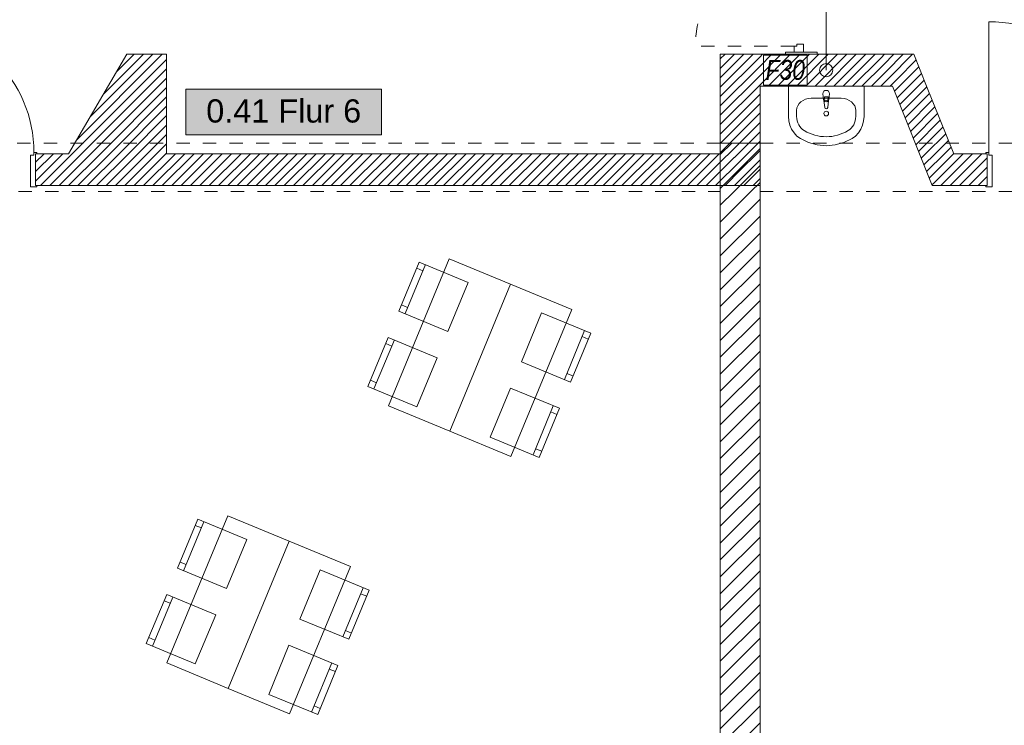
# Model space of a CAD drawing. Header units: metres. Extents: x -89 to 754, y -195 to 69.
# Tile 183 of 256: x 24.42 to 31.84, y 9.61 to 14.93. Entities that reach past the tile are written whole.
import ezdxf
from ezdxf.enums import TextEntityAlignment as Align

# ---------------------------------------------------------------- set-up
doc = ezdxf.new("R2010")
doc.units = ezdxf.units.M
doc.header["$MEASUREMENT"] = 0
doc.linetypes.add('Strichlinie eng', pattern=[0.115, 0.075, -0.04])
doc.linetypes.add('Untersicht', pattern=[0.1, 0.075, -0.025])
for name, color, linetype in [('10 Wand außen', 7, 'Continuous'), ('50 Sanitäreinrichtung', 7, 'Continuous'), ('70 Entwässerung_Schmutzwasser', 7, 'Continuous'), ('80 Raum', 7, 'Continuous'), ('97 Brandschutz', 7, 'Continuous'), ('Neubau_50 Möblierung', 7, 'Continuous')]:
    doc.layers.add(name, color=color, linetype=linetype)
doc.styles.add('ERSTELLTER_STIL_1', font='arial.ttf')
doc.styles.add('ERSTELLTER_STIL_2', font='ARIALN.TTF')
doc.styles.add('ERSTELLTER_STIL_6', font='ARIALN.TTF')
doc.linetypes.add('Schmutzwasserleitung', pattern='A,0,[3,995_ARC_230 ERW_GR_EG_2607291.Shx,S=0.00784,R=0,X=0,Y=0],-0.987778,0', length=0.987778)
pattern_1 = [(45, (0, 0), (-0.03535534, 0.03535534), [])]
pattern_2 = [(45, (0, 0), (-0.0636396, 0.0636396), [])]

# ---------------------------------------------------------------- blocks, each defined once
blk = doc.blocks.new('Blockrahmentür 1-Fl 27')
at = {"layer": '10 Wand außen', "color": 7, "linetype": 'Continuous', "lineweight": 13}
for p, q in [((0.4925, 0.01), (0.4925, 0.995)), ((-0.4925, 0.01), (-0.515, 0.01)), ((-0.515, 0.01), (-0.515, 0)), ((-0.515, 0), (-0.505, 0)), ((-0.505, 0), (-0.505, -0.24)), ((-0.4925, -0.01), (-0.4925, 0.01)), ((0.4925, -0.01), (0.4925, 0.01)), ((0.4925, 0.01), (0.515, 0.01)), ((0.515, 0), (0.505, 0)), ((0.505, 0), (0.505, -0.24)), ((0.515, 0.01), (0.515, 0)), ((-0.4675, -0.01), (-0.4925, -0.01)), ((-0.4675, -0.25), (-0.4675, -0.01)), ((0.4675, -0.25), (0.4675, -0.01)), ((0.4675, -0.01), (0.4925, -0.01)), ((-0.505, -0.24), (-0.515, -0.24)), ((-0.515, -0.24), (-0.515, -0.25)), ((-0.515, -0.25), (-0.4675, -0.25)), ((0.515, -0.25), (0.4675, -0.25)), ((0.505, -0.24), (0.515, -0.24)), ((0.515, -0.24), (0.515, -0.25))]:
    blk.add_line(p, q, dxfattribs=at)
at = {"layer": '10 Wand außen', "color": 7, "linetype": 'Continuous', "lineweight": 9}
for p, q in [((-0.505, 0), (-0.505, -0.24)), ((-0.505, 0), (-0.505, -0.24)), ((0.505, 0), (0.505, -0.24)), ((0.505, 0), (0.505, -0.24))]:
    blk.add_line(p, q, dxfattribs=at)
blk.add_arc((0.4925, 0.01), 0.985, 90, 180, dxfattribs=at)
blk = doc.blocks.new('Tür Ol 2-Fl 27')
at = {"layer": '10 Wand außen', "color": 7, "linetype": 'Continuous', "lineweight": 13}
for p, q in [((0.955, 0), (0.955, 1.165)), ((-0.955, 0), (-1, 0)), ((-1, 0), (-1, -0.07)), ((-0.955, -0.02), (-0.955, 0)), ((0.955, -0.02), (0.955, 0)), ((0.955, 0), (1, 0)), ((1, 0), (1, -0.07)), ((-1, -0.07), (-0.94, -0.07)), ((-0.94, -0.02), (-0.955, -0.02)), ((-0.94, -0.07), (-0.94, -0.02)), ((0.94, -0.07), (0.94, -0.02)), ((0.94, -0.02), (0.955, -0.02)), ((1, -0.07), (0.94, -0.07))]:
    blk.add_line(p, q, dxfattribs=at)
at = {"layer": '10 Wand außen', "color": 7, "linetype": 'Strichlinie eng', "lineweight": 13}
blk.add_line((-0.955, 0), (-0.955, 0.745), dxfattribs=at)
at = {"layer": '10 Wand außen', "color": 7, "linetype": 'Continuous', "lineweight": 9}
for p, q in [((-1, 0.065), (-1, 0)), ((-1, 0), (-1, -0.07)), ((-1, 0), (-1, -0.07)), ((1, 0.065), (1, 0)), ((1, 0), (1, -0.07)), ((1, 0), (1, -0.07)), ((-1, -0.07), (-1, -0.175)), ((1, -0.07), (1, -0.175))]:
    blk.add_line(p, q, dxfattribs=at)
blk.add_arc((0.955, 0), 1.165, 90, 180, dxfattribs=at)
at = {"layer": '10 Wand außen', "color": 7, "linetype": 'Strichlinie eng', "lineweight": 9}
blk.add_arc((-0.955, 0), 0.745, 0, 90, dxfattribs=at)
blk = doc.blocks.new('Flur 6_0.41_29_1', base_point=(32.5014, -8.4338))
at = {"layer": '80 Raum', "linetype": 'Continuous', "lineweight": 0, "true_color": 0x272a1c}
blk.add_hatch(color=250, dxfattribs=at).paths.add_polyline_path([(25.6677, 14.064), (27.1444, 14.064), (27.1444, 14.4077), (25.6677, 14.4077)])
at = {"layer": '80 Raum', "color": 7, "linetype": 'Continuous', "lineweight": 9, "flags": 128}
blk.add_lwpolyline([(25.6677, 14.064), (27.1444, 14.064), (27.1444, 14.4077), (25.6677, 14.4077)], close=True, dxfattribs=at)
at = {"layer": '80 Raum', "color": 7, "lineweight": 9, "style": 'ERSTELLTER_STIL_1'}
blk.add_attdef('stApartmentId', text='', height=0.175, dxfattribs=at).set_placement((26.406, 14.2444), align=Align.MIDDLE_CENTER)
at = {"layer": '80 Raum', "color": 7, "lineweight": 9}
for tag, height, style, p in [('DUMMY_850', 0.2, 'ERSTELLTER_STIL_2', (33.5867, -6.8941)), ('ROOM_NAME', 0.2, 'ERSTELLTER_STIL_2', (31.2514, -6.956)), ('ROOM_NUMBER', 0.175, 'ERSTELLTER_STIL_1', (31.4161, -7.5041)), ('measuredNetAreaCode', 0.175, 'ERSTELLTER_STIL_1', (31.4161, -8.0197)), ('perimeterCode', 0.175, 'ERSTELLTER_STIL_1', (31.4161, -8.3635)), ('ceilingHeightCode', 0.175, 'ERSTELLTER_STIL_1', (31.4161, -8.7072)), ('measuredAreaCode', 0.175, 'ERSTELLTER_STIL_1', (31.4161, -9.051)), ('DUMMY_851_0', 0.175, 'ERSTELLTER_STIL_1', (33.3469, -9.051)), ('DUMMY_852', 0.175, 'ERSTELLTER_STIL_1', (31.4161, -9.3947)), ('DUMMY_851_1', 0.175, 'ERSTELLTER_STIL_1', (33.3469, -9.3947)), ('DUMMY_853', 0.175, 'ERSTELLTER_STIL_1', (31.4161, -9.7385)), ('DUMMY_851_2', 0.175, 'ERSTELLTER_STIL_1', (33.3469, -9.7385))]:
    blk.add_attdef(tag, text='', height=height, dxfattribs=dict(at, style=style)).set_placement(p, align=Align.TOP_LEFT)
blk = doc.blocks.new('Waschbecken 01 27_2')
at = {"layer": '50 Sanitäreinrichtung', "color": 7, "linetype": 'Continuous', "lineweight": 9}
for p, q in [((0.1129, -0.0923), (-0.1129, -0.0923)), ((-0.0136, -0.0971), (-0.0136, -0.0822)), ((-0.0136, -0.0822), (0.0136, -0.0822)), ((0.0136, -0.0822), (0.0136, -0.0971)), ((-0.223, -0.1833), (-0.223, -0.2291)), ((0.223, -0.1833), (0.223, -0.2291))]:
    blk.add_line(p, q, dxfattribs=at)
at = {"layer": '50 Sanitäreinrichtung', "color": 7, "linetype": 'Continuous', "lineweight": 9, "flags": 128}
blk.add_lwpolyline([(-0.285, 0), (-0.285, -0.2291), (-0.2822, -0.2628), (-0.2741, -0.2955), (-0.2608, -0.326), (-0.2427, -0.3534), (-0.2205, -0.3769), (-0.1949, -0.3956), (-0.133, -0.4255), (-0.0674, -0.4438), (0, -0.45), (0.0674, -0.4438), (0.133, -0.4255), (0.1949, -0.3956), (0.2205, -0.3769), (0.2427, -0.3534), (0.2608, -0.326), (0.2741, -0.2955), (0.2822, -0.2628), (0.285, -0.2291), (0.285, 0)], close=True, dxfattribs=at)
blk.add_lwpolyline([(-0.025, -0.0573), (-0.021, -0.0993, 0.12102), (-0.0177, -0.1088), (-0.0111, -0.1617, 0.882566), (0.0111, -0.1617), (0.0177, -0.1088, 0.12102), (0.021, -0.0993), (0.025, -0.0573, 1)], format="xyb", close=True, dxfattribs=at)
at = {"layer": '50 Sanitäreinrichtung', "color": 7, "linetype": 'Continuous', "lineweight": 9}
blk.add_circle((0, -0.2071), 0.0175, dxfattribs=at)
for centre, radius, start, end in [((0, -0.0974), 0.0211, 212.77103, 327.22897), ((0, -0.0971), 0.0136, 180, 0)]:
    blk.add_arc(centre, radius, start, end, dxfattribs=at)
for centre, major_axis, ratio, start_param, end_param in [((-0.1128, -0.1833), (0.1103, 0), 0.82489, 1.570796, 3.141593), ((0.1128, -0.1833), (0.1103, 0), 0.82489, 0, 1.570796), ((-0.1129, -0.2291), (0, 0.1212), 0.908696, 1.570796, 2.644618), ((0.1129, -0.2291), (0, 0.1212), 0.908696, 3.638567, 4.712389), ((0, 0), (0, 0.3818), 0.908696, 2.644618, 3.638567)]:
    blk.add_ellipse(centre, major_axis=major_axis, ratio=ratio, start_param=start_param, end_param=end_param, dxfattribs=at)
blk = doc.blocks.new('Stuhl 02 27[230]_1', base_point=(25.7393, 10.0757))
at = {"layer": 'Neubau_50 Möblierung', "color": 254, "linetype": 'Continuous', "lineweight": 18, "true_color": 0xdfdfdf}
for p, q in [((25.4163, 10.2103), (25.5701, 10.5796)), ((25.5509, 10.5334), (25.5047, 10.5526)), ((25.4355, 10.2565), (25.3893, 10.2757))]:
    blk.add_line(p, q, dxfattribs=at)
at = {"layer": 'Neubau_50 Möblierung', "color": 254, "linetype": 'Continuous', "lineweight": 18, "true_color": 0xdfdfdf, "flags": 128}
blk.add_lwpolyline([(25.7393, 10.0757), (25.8932, 10.445), (25.5239, 10.5988), (25.3701, 10.2296)], close=True, dxfattribs=at)
blk = doc.blocks.new('Stuhl 02 27[231]_1', base_point=(25.9743, 10.644))
at = {"layer": 'Neubau_50 Möblierung', "color": 254, "linetype": 'Continuous', "lineweight": 18, "true_color": 0xdfdfdf}
for p, q in [((25.6511, 10.7783), (25.8045, 11.1477)), ((25.7853, 11.1015), (25.7392, 11.1207)), ((25.6702, 10.8245), (25.6241, 10.8437))]:
    blk.add_line(p, q, dxfattribs=at)
at = {"layer": 'Neubau_50 Möblierung', "color": 254, "linetype": 'Continuous', "lineweight": 18, "true_color": 0xdfdfdf, "flags": 128}
blk.add_lwpolyline([(25.9743, 10.644), (26.1277, 11.0134), (25.7584, 11.1669), (25.6049, 10.7975)], close=True, dxfattribs=at)
blk = doc.blocks.new('Stuhl 02 27[232]_1', base_point=(26.2927, 9.8466))
at = {"layer": 'Neubau_50 Möblierung', "color": 254, "linetype": 'Continuous', "lineweight": 18, "true_color": 0xdfdfdf}
for p, q in [((26.6164, 9.7135), (26.7686, 10.0834)), ((26.7496, 10.0372), (26.7958, 10.0181)), ((26.6355, 9.7597), (26.6817, 9.7407))]:
    blk.add_line(p, q, dxfattribs=at)
at = {"layer": 'Neubau_50 Möblierung', "color": 254, "linetype": 'Continuous', "lineweight": 18, "true_color": 0xdfdfdf, "flags": 128}
blk.add_lwpolyline([(26.2927, 9.8466), (26.4449, 10.2166), (26.8148, 10.0644), (26.6627, 9.6945)], close=True, dxfattribs=at)
blk = doc.blocks.new('Stuhl 02 27[233]_1', base_point=(26.5283, 10.4147))
at = {"layer": 'Neubau_50 Möblierung', "color": 254, "linetype": 'Continuous', "lineweight": 18, "true_color": 0xdfdfdf}
for p, q in [((26.8518, 10.2812), (27.0043, 10.651)), ((26.9853, 10.6048), (27.0315, 10.5857)), ((26.8709, 10.3274), (26.9171, 10.3084))]:
    blk.add_line(p, q, dxfattribs=at)
at = {"layer": 'Neubau_50 Möblierung', "color": 254, "linetype": 'Continuous', "lineweight": 18, "true_color": 0xdfdfdf, "flags": 128}
blk.add_lwpolyline([(26.5283, 10.4147), (26.6808, 10.7845), (27.0506, 10.6319), (26.898, 10.2622)], close=True, dxfattribs=at)
blk = doc.blocks.new('Stuhl 02 27[246]_1', base_point=(27.4093, 12.0142))
at = {"layer": 'Neubau_50 Möblierung', "color": 254, "linetype": 'Continuous', "lineweight": 18, "true_color": 0xdfdfdf}
for p, q in [((27.0862, 12.1489), (27.2401, 12.5181)), ((27.2208, 12.4719), (27.1747, 12.4912)), ((27.1054, 12.195), (27.0593, 12.2142))]:
    blk.add_line(p, q, dxfattribs=at)
at = {"layer": 'Neubau_50 Möblierung', "color": 254, "linetype": 'Continuous', "lineweight": 18, "true_color": 0xdfdfdf, "flags": 128}
blk.add_lwpolyline([(27.4093, 12.0142), (27.5631, 12.3835), (27.1939, 12.5373), (27.0401, 12.1681)], close=True, dxfattribs=at)
blk = doc.blocks.new('Stuhl 02 27[247]_1', base_point=(27.6442, 12.5825))
at = {"layer": 'Neubau_50 Möblierung', "color": 254, "linetype": 'Continuous', "lineweight": 18, "true_color": 0xdfdfdf}
for p, q in [((27.321, 12.7168), (27.4745, 13.0862)), ((27.4553, 13.04), (27.4091, 13.0592)), ((27.3402, 12.763), (27.294, 12.7822))]:
    blk.add_line(p, q, dxfattribs=at)
at = {"layer": 'Neubau_50 Möblierung', "color": 254, "linetype": 'Continuous', "lineweight": 18, "true_color": 0xdfdfdf, "flags": 128}
blk.add_lwpolyline([(27.6442, 12.5825), (27.7977, 12.9519), (27.4283, 13.1054), (27.2748, 12.736)], close=True, dxfattribs=at)
blk = doc.blocks.new('Stuhl 02 27[248]_1', base_point=(27.9627, 11.7852))
at = {"layer": 'Neubau_50 Möblierung', "color": 254, "linetype": 'Continuous', "lineweight": 18, "true_color": 0xdfdfdf}
for p, q in [((28.2864, 11.652), (28.4386, 12.0219)), ((28.4195, 11.9757), (28.4658, 11.9567)), ((28.3054, 11.6982), (28.3517, 11.6792))]:
    blk.add_line(p, q, dxfattribs=at)
at = {"layer": 'Neubau_50 Möblierung', "color": 254, "linetype": 'Continuous', "lineweight": 18, "true_color": 0xdfdfdf, "flags": 128}
blk.add_lwpolyline([(27.9627, 11.7852), (28.1149, 12.1551), (28.4848, 12.0029), (28.3326, 11.633)], close=True, dxfattribs=at)
blk = doc.blocks.new('Stuhl 02 27[249]_1', base_point=(28.1982, 12.3532))
at = {"layer": 'Neubau_50 Möblierung', "color": 254, "linetype": 'Continuous', "lineweight": 18, "true_color": 0xdfdfdf}
for p, q in [((28.5218, 12.2198), (28.6743, 12.5895)), ((28.6552, 12.5433), (28.7014, 12.5242)), ((28.5408, 12.266), (28.5871, 12.2469))]:
    blk.add_line(p, q, dxfattribs=at)
at = {"layer": 'Neubau_50 Möblierung', "color": 254, "linetype": 'Continuous', "lineweight": 18, "true_color": 0xdfdfdf, "flags": 128}
blk.add_lwpolyline([(28.1982, 12.3532), (28.3507, 12.723), (28.7205, 12.5705), (28.568, 12.2007)], close=True, dxfattribs=at)
blk = doc.blocks.new('Schultisch 27[257]_1', base_point=(25.9875, 9.8921))
at = {"layer": 'Neubau_50 Möblierung', "color": 254, "linetype": 'Continuous', "lineweight": 18, "true_color": 0xdfdfdf, "flags": 128}
blk.add_lwpolyline([(25.9875, 9.8921), (26.4465, 11.0009), (25.9845, 11.1921), (25.5255, 10.0834)], close=True, dxfattribs=at)
blk = doc.blocks.new('Schultisch 27[258]_1', base_point=(25.9875, 9.8921))
at = {"layer": 'Neubau_50 Möblierung', "color": 254, "linetype": 'Continuous', "lineweight": 18, "true_color": 0xdfdfdf, "flags": 128}
blk.add_lwpolyline([(25.9875, 9.8921), (26.4465, 11.0009), (26.9084, 10.8096), (26.4494, 9.7009)], close=True, dxfattribs=at)
blk = doc.blocks.new('Schultisch 27[265]_1', base_point=(27.6574, 11.8307))
at = {"layer": 'Neubau_50 Möblierung', "color": 254, "linetype": 'Continuous', "lineweight": 18, "true_color": 0xdfdfdf, "flags": 128}
blk.add_lwpolyline([(27.6574, 11.8307), (28.1164, 12.9394), (27.6544, 13.1307), (27.1954, 12.0219)], close=True, dxfattribs=at)
blk = doc.blocks.new('Schultisch 27[266]_1', base_point=(27.6574, 11.8307))
at = {"layer": 'Neubau_50 Möblierung', "color": 254, "linetype": 'Continuous', "lineweight": 18, "true_color": 0xdfdfdf, "flags": 128}
blk.add_lwpolyline([(27.6574, 11.8307), (28.1164, 12.9394), (28.5784, 12.7482), (28.1194, 11.6394)], close=True, dxfattribs=at)

msp = doc.modelspace()

# ---------------------------------------------------------------- hatches: boundary and pattern name
at = {"layer": '10 Wand außen', "linetype": 'Continuous', "lineweight": 18, "true_color": 0x1f1f1f}
h = msp.add_hatch(dxfattribs=at)
h.set_pattern_fill('Hochlochziegel_0001', color=250, style=0, pattern_type=2)
h.set_pattern_definition(pattern_1)
h.paths.add_polyline_path([(25.2225, 14.6719), (24.7845, 13.9219), (25.5225, 13.9219), (25.5225, 14.6719)])
h = msp.add_hatch(dxfattribs=at)
h.set_pattern_fill('Hochlochziegel_0001', color=250, style=0, pattern_type=2)
h.set_pattern_definition(pattern_1)
h.paths.add_polyline_path([(29.9975, 13.9219), (29.9975, 14.6719), (29.6975, 14.6719), (29.6975, 13.9219)])
h = msp.add_hatch(dxfattribs=at)
h.set_pattern_fill('Hochlochziegel_0001', color=250, style=0, pattern_type=2)
h.set_pattern_definition(pattern_1)
h.paths.add_polyline_path([(30.899, 14.6719), (29.9975, 14.6719), (29.9975, 14.4319), (30.995, 14.4319)])
h = msp.add_hatch(dxfattribs=at)
h.set_pattern_fill('Hochlochziegel_0001', color=250, style=0, pattern_type=2)
h.set_pattern_definition(pattern_1)
h.paths.add_polyline_path([(30.899, 14.6719), (30.995, 14.4319), (31.1575, 14.6719)])
h = msp.add_hatch(dxfattribs=at)
h.set_pattern_fill('Hochlochziegel_0001', color=250, style=0, pattern_type=2)
h.set_pattern_definition(pattern_1)
h.paths.add_polyline_path([(30.995, 14.4319), (31.2535, 14.4319), (31.1575, 14.6719)])
h = msp.add_hatch(dxfattribs=at)
h.set_pattern_fill('Hochlochziegel_0001', color=250, style=0, pattern_type=2)
h.set_pattern_definition(pattern_1)
h.paths.add_polyline_path([(31.4575, 13.9219), (31.2535, 14.4319), (30.995, 14.4319), (31.199, 13.9219)])
h = msp.add_hatch(dxfattribs=at)
h.set_pattern_fill('Mauerziegel_0001', color=250, style=0, pattern_type=2)
h.set_pattern_definition(pattern_2)
h.paths.add_polyline_path([(29.6975, 13.6369), (29.9975, 13.6369), (29.9975, 14.0019), (29.6975, 14.0019)])
h = msp.add_hatch(dxfattribs=at)
h.set_pattern_fill('Hochlochziegel_0001', color=250, style=0, pattern_type=2)
h.set_pattern_definition(pattern_1)
h.paths.add_polyline_path([(29.6975, 13.9219), (24.535, 13.9219), (24.535, 13.6819), (29.6975, 13.6819)])
h = msp.add_hatch(dxfattribs=at)
h.set_pattern_fill('Hochlochziegel_0001', color=250, style=0, pattern_type=2)
h.set_pattern_definition(pattern_1)
h.paths.add_polyline_path([(29.6975, 13.6819), (29.9975, 13.6819), (29.6975, 13.9219)])
h = msp.add_hatch(dxfattribs=at)
h.set_pattern_fill('Hochlochziegel_0001', color=250, style=0, pattern_type=2)
h.set_pattern_definition(pattern_1)
h.paths.add_polyline_path([(29.6975, 13.9219), (29.9975, 13.6819), (29.9975, 13.9219)])
h = msp.add_hatch(dxfattribs=at)
h.set_pattern_fill('Hochlochziegel_0001', color=250, style=0, pattern_type=2)
h.set_pattern_definition(pattern_1)
h.paths.add_polyline_path([(31.199, 13.9219), (31.295, 13.6819), (31.4575, 13.9219)])
h = msp.add_hatch(dxfattribs=at)
h.set_pattern_fill('Hochlochziegel_0001', color=250, style=0, pattern_type=2)
h.set_pattern_definition(pattern_1)
h.paths.add_polyline_path([(31.4575, 13.9219), (31.295, 13.6819), (31.5535, 13.6819)])
h = msp.add_hatch(dxfattribs=at)
h.set_pattern_fill('Hochlochziegel_0001', color=250, style=0, pattern_type=2)
h.set_pattern_definition(pattern_1)
h.paths.add_polyline_path([(31.4575, 13.9219), (31.5535, 13.6819), (31.71, 13.6819), (31.71, 13.9219)])
h = msp.add_hatch(dxfattribs=at)
h.set_pattern_fill('Mauerziegel_0001', color=250, style=0, pattern_type=2)
h.set_pattern_definition(pattern_2)
h.paths.add_polyline_path([(29.9975, 5.0719), (29.9975, 13.6369), (29.6975, 13.6369), (29.6975, 5.0719)])

# ---------------------------------------------------------------- linework, layer by layer
at = {"layer": '10 Wand außen', "color": 7, "linetype": 'Continuous', "lineweight": 9}
for p, q in [((30.1893, 14.6869), (30.2543, 14.6869)), ((30.2543, 14.6869), (30.3243, 14.6869)), ((30.3243, 14.6869), (30.4293, 14.6869)), ((29.6975, 14.0019), (29.6975, 13.6369)), ((29.6975, 14.0019), (29.6975, 13.6369)), ((29.9975, 13.6369), (29.9975, 14.0019)), ((29.9975, 13.6369), (29.9975, 14.0019)), ((24.535, 13.9219), (24.535, 13.6819)), ((31.71, 13.9219), (31.71, 13.6819))]:
    msp.add_line(p, q, dxfattribs=at)
at = {"layer": '10 Wand außen', "color": 7, "linetype": 'Untersicht', "lineweight": 13}
msp.add_line((29.9975, 14.0019), (29.6975, 14.0019), dxfattribs=at)
at = {"layer": '10 Wand außen', "color": 7, "linetype": 'Continuous', "lineweight": 9, "flags": 128}
for points in [[(25.2225, 14.6719), (24.7845, 13.9219)], [(25.5225, 14.6719), (25.2225, 14.6719)], [(25.5225, 13.9219), (25.5225, 14.6719)], [(29.9975, 14.6719), (29.6975, 14.6719)], [(29.6975, 14.6719), (29.6975, 13.9219)], [(31.1575, 14.6719), (29.9975, 14.6719)], [(30.1893, 14.6869), (30.1893, 14.6719)], [(30.1893, 14.6719), (30.4293, 14.6719)], [(30.4293, 14.6719), (30.4293, 14.6869)], [(31.1575, 14.6719), (31.2535, 14.4319)], [(29.9975, 14.4319), (30.995, 14.4319)], [(29.9975, 13.6819), (29.9975, 14.4319)], [(30.995, 14.4319), (31.295, 13.6819)], [(31.4575, 13.9219), (31.2535, 14.4319)], [(24.7845, 13.9219), (24.535, 13.9219)], [(29.6975, 13.9219), (25.5225, 13.9219)], [(31.71, 13.9219), (31.4575, 13.9219)], [(24.535, 13.6819), (29.6975, 13.6819)], [(29.9975, 13.6819), (29.6975, 13.6819)], [(31.295, 13.6819), (31.5535, 13.6819)], [(31.5535, 13.6819), (31.71, 13.6819)], [(29.6975, 13.6369), (29.6975, 5.0719)], [(29.9975, 5.0719), (29.9975, 13.6369)]]:
    msp.add_lwpolyline(points, dxfattribs=at)
at = {"layer": '10 Wand außen', "color": 7, "linetype": 'Untersicht', "lineweight": 13, "flags": 128}
for points in [[(36.0973, 14.0019), (15.9345, 14.0019)], [(18.0075, 13.6369), (29.6975, 13.6369)], [(29.9975, 13.6369), (36.0973, 13.6369)]]:
    msp.add_lwpolyline(points, dxfattribs=at)
at = {"layer": '70 Entwässerung_Schmutzwasser', "color": 34, "linetype": 'Schmutzwasserleitung', "lineweight": 18, "true_color": 0xa85100}
msp.add_line((30.4962, 15.1505), (30.4962, 14.5519), dxfattribs=at)
msp.add_circle((30.4962, 14.5519), 0.05, dxfattribs=at)
at = {"layer": '97 Brandschutz', "color": 1, "linetype": 'Continuous', "lineweight": 13, "flags": 128}
msp.add_lwpolyline([(30.0247, 14.4381), (30.3539, 14.4381), (30.3539, 14.6657), (30.0247, 14.6657), (30.0247, 14.4381)], close=True, dxfattribs=at)

# ---------------------------------------------------------------- block references
at = {"layer": '10 Wand außen', "color": 7, "linetype": 'Continuous', "lineweight": 13, "rotation": 90}
msp.add_blockref('Tür Ol 2-Fl 27', (30.2543, 15.6869), dxfattribs=at)
at = {"layer": '10 Wand außen', "color": 7, "linetype": 'Continuous', "lineweight": 13, "xscale": -1}
for p in [(24.03, 13.9219), (32.215, 13.9219)]:
    msp.add_blockref('Blockrahmentür 1-Fl 27', p, dxfattribs=at)
at = {"layer": '50 Sanitäreinrichtung', "color": 7, "linetype": 'Continuous', "lineweight": 13, "xscale": -1}
msp.add_blockref('Waschbecken 01 27_2', (30.4962, 14.4319), dxfattribs=at)
at = {"layer": '80 Raum', "color": 7, "linetype": 'Continuous', "lineweight": 13}
ref = msp.add_blockref('Flur 6_0.41_29_1', (32.5014, -8.4338), dxfattribs=at)
ref.add_attrib('stApartmentId', '0.41 Flur 6', dxfattribs={"color": 7, "lineweight": 9, "height": 0.175, "style": 'ERSTELLTER_STIL_1'}).set_placement((26.406, 14.2444), align=Align.MIDDLE_CENTER)
at = {"layer": 'Neubau_50 Möblierung', "color": 254, "linetype": 'Continuous', "lineweight": 18, "true_color": 0xdfdfdf}
for name, p in [('Schultisch 27[265]_1', (27.6574, 11.8307)), ('Stuhl 02 27[247]_1', (27.6442, 12.5825)), ('Schultisch 27[266]_1', (27.6574, 11.8307)), ('Stuhl 02 27[249]_1', (28.1982, 12.3532)), ('Stuhl 02 27[246]_1', (27.4093, 12.0142)), ('Stuhl 02 27[248]_1', (27.9627, 11.7852)), ('Schultisch 27[257]_1', (25.9875, 9.8921)), ('Stuhl 02 27[231]_1', (25.9743, 10.644)), ('Schultisch 27[258]_1', (25.9875, 9.8921)), ('Stuhl 02 27[233]_1', (26.5283, 10.4147)), ('Stuhl 02 27[230]_1', (25.7393, 10.0757)), ('Stuhl 02 27[232]_1', (26.2927, 9.8466))]:
    msp.add_blockref(name, p, dxfattribs=at)

# ---------------------------------------------------------------- texts
at = {"layer": '97 Brandschutz', "color": 1, "linetype": 'Continuous', "lineweight": 13, "insert": (30.0397, 14.6287), "char_height": 0.15, "attachment_point": 1, "style": 'ERSTELLTER_STIL_6'}
msp.add_mtext('\\A1;{\\pql;\\fArial Narrow|b0|i1|c0|p0;\\W1.000000;F\\fArial Narrow|b0|i1|c0|p0;\\W1.000000;30}', dxfattribs=at)

doc.saveas('drawing.dxf')
